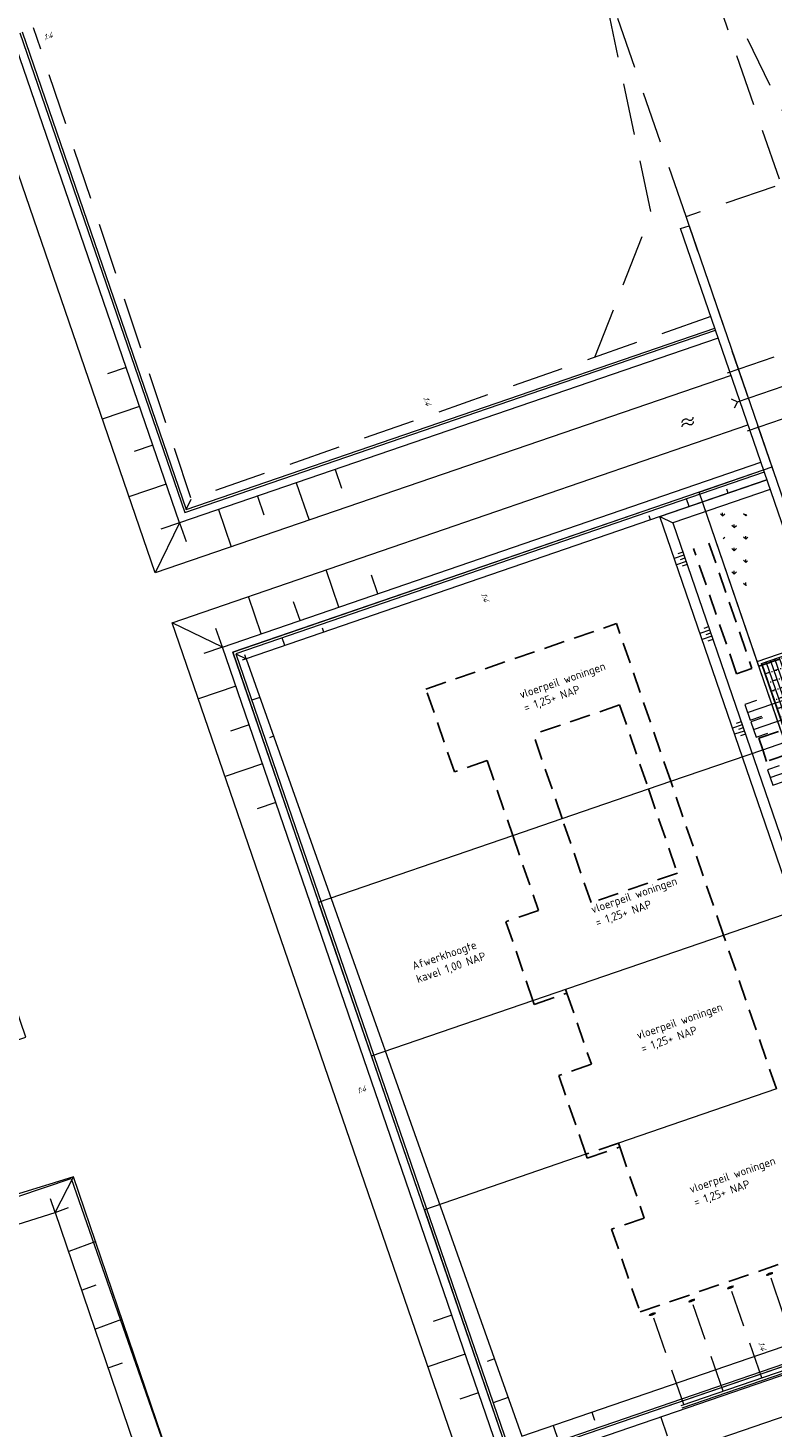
# Model space of a CAD drawing. Header units: metres. Extents: x 264570 to 266133, y 576109 to 577454.
# Tile 77 of 128: x 265362 to 265408, y 576866 to 576951. Entities that reach past the tile are written whole.
import ezdxf

# ---------------------------------------------------------------- set-up
doc = ezdxf.new("R2010")
doc.units = ezdxf.units.M
for name, pattern in [('B-WE-RI-HWA_HUISAANSLUITING_PVC_125-G', [10, 3.25, -0.75, 1.25, -0.75, 1.25, -0.75, 1.25, -0.75]), ('B-WE-WH-DUIKER_PVC_250-G', [10, 3, -1, 0, -1, 1, -1, 1, -1, 0, -1]), ('DASHED', [19.049999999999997, 12.7, -6.35]), ('XX-DASHED', [4.8, 3.15, -1.65]), ('XX-HIDDEN2', [3.335, 2.225, -1.11])]:
    doc.linetypes.add(name, pattern=pattern)
for name, color, linetype, lineweight in [('B-WE-GK-BESCHOEIING-TYPE_1-G', 252, 'B-WE-GK-BESCHOEIING_TYPE_1-G', 15), ('B-WE-GK-BESCHOEIING-TYPE_3-G', 252, 'B-WE-GK-BESCHOEIING_TYPE_3-G', 18), ('B-WE-GR-GRAS_BERMKRUIDENMENGSEL-A', 252, 'Continuous', 18), ('B-WE-GW-TALUDARCERING_KORT-G', 252, 'Continuous', 15), ('B-WE-GW-TALUDARCERING_LANG-G', 252, 'Continuous', 15), ('B-WE-KG-GRENS_KADASTRAAL-G', 252, 'KG-KADASTRAAL', 18), ('B-WE-OG-TOPOGRAFIE-G', 252, 'Continuous', 15), ('B-WE-OG-TOPOGRAFIE-S', 252, 'Continuous', 18), ('B-WE-RI-DRAINAGE_AFDEKKAP-G', 252, 'Continuous', 18), ('B-WE-RI-DWA_HUISAANSLUITING_PVC_125-G', 252, 'B-WE-RI-DWA_HUISAANSLUITING_PVC_125-G', 18), ('B-WE-RI-HWA_HUISAANSLUITING_PVC_125-G', 252, 'B-WE-RI-HWA_HUISAANSLUITING_PVC_125-G', 18), ('B-WE-VH-KANTOPSLUITING_OPSLUITBAND_10X20-G', 252, 'B-WE-VH-KANTOPSLUITING_TALUDBAND-G', 18), ('B-WE-VH-VERHARDING_STRAATBAKSTEEN_DIKFORMAAT_HALF-A', 252, 'Continuous', 13), ('B-WE-WH-DUIKER_PVC_250-G', 252, 'B-WE-WH-DUIKER_PVC_250-G', 15), ('B-WE-WH-DUIKER_PVC_400-G', 252, 'B-WE-WH-DUIKER_PVC_400-G', 15), ('B-XX-AL-HOOGTELABEL-T18', 252, 'Continuous', 18), ('B-XX-AL-T25', 252, 'Continuous', 9), ('B-XX-GC-VERANKERING_ANKERSTANG-G', 252, 'XX-HIDDEN2', 18), ('B-XX-GK-BESCHOEIING_KUNSTSTOF-G', 252, 'GK-BESCHOEIING', 18), ('T-WE-GR-TOEKOMSTIG-G', 3, 'DASHED', 25), ('V-XX-AL-TOPOGRAFIE-G', 252, 'XX-DASHED', 18)]:
    doc.layers.add(name, color=color, linetype=linetype, lineweight=lineweight)
doc.styles.add('NLCS-ISO-ANNOTATIVE-T18', font='NLCS-ISO.ttf', dxfattribs={"oblique": 30, "height": 1.8})
doc.styles.add('NLCS-ISO-ANNOTATIVE-T25', font='NLCS-ISO.ttf', dxfattribs={"height": 2.5})
doc.styles.get("Standard").update_dxf_attribs({"font": 'arial.ttf'})
doc.linetypes.add('B-WE-GK-BESCHOEIING_TYPE_1-G', pattern='A,7.5,[151,NLCS.shx,S=2,R=0,X=-0.25,Y=0.6],2.5', length=10)
doc.linetypes.add('B-WE-GK-BESCHOEIING_TYPE_3-G', pattern='A,3.6,-0.8,[69,NLCS.shx,S=0.8,R=0,X=0,Y=0],-1.6,[69,NLCS.shx,S=0.8,R=0,X=0,Y=0],-1.6,[69,NLCS.shx,S=0.8,R=0,X=0,Y=0],-1.6,[69,NLCS.shx,S=0.8,R=0,X=0,Y=0],-0.8', length=10)
doc.linetypes.add('B-WE-RI-DWA_HUISAANSLUITING_PVC_125-G', pattern='A,5.375,-1.75,["o",Standard,S=1,R=0,X=-0.35,Y=-0.35],-1.75,1.125', length=10)
doc.linetypes.add('B-WE-VH-KANTOPSLUITING_TALUDBAND-G', pattern='A,5,-2.5,[4,NLCS.shx,S=0.5,R=0,X=0,Y=0],-2.5', length=10)
doc.linetypes.add('B-WE-WH-DUIKER_PVC_400-G', pattern='A,4,-2.5,[97,NLCS.shx,S=0.1,R=0,X=0,Y=-0.3],-1,[97,NLCS.shx,S=0.1,R=0,X=0,Y=-0.3],-2.5', length=10)
doc.linetypes.add('GK-BESCHOEIING', pattern='A,30,-5,[1,NLCS.SHX,S=1,R=0,X=0,Y=0],-5', length=40)
doc.linetypes.add('KG-KADASTRAAL', pattern='A,5.5,-2,["K",Standard,S=1.8,R=0,X=0,Y=-0.9],-2,5.5,-2,[5,NLCS.shx,S=0.75,R=0,X=0,Y=0],-2', length=19)

# ---------------------------------------------------------------- blocks, each defined once
blk = doc.blocks.new('*U14')
at = {"layer": 'B-WE-WH-DUIKER_PVC_400-G', "flags": 128}
for points in [[(-7.995224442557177, 1.525000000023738), (-6.470224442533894, 0), (-7.995224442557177, -1.525000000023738)], [(-6.470224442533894, 0), (31.02977555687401, 0)], [(32.5547755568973, 1.525000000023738), (31.02977555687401, 0), (32.5547755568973, -1.525000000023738)]]:
    blk.add_lwpolyline(points, dxfattribs=at)
blk = doc.blocks.new('SOG-TOPOGRAFIE_WATER-SO')
at = {"flags": 128}
for points in [[(-2.514054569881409, 0.5568924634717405), (-2.426488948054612, 0.6951578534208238, -0.5388311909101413), (-0.4182167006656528, 0.730876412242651, 0.6051675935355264), (1.257070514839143, 0.9290568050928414, -4.03570463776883)], [(-2.881594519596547, -0.7116924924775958), (-2.794028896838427, -0.5734271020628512, -0.5388311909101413), (-0.7857566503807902, -0.537708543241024, 0.6051675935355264), (0.8895305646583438, -0.3395281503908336, -4.03570463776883)]]:
    blk.add_lwpolyline(points, format="xyb", dxfattribs=at)

msp = doc.modelspace()

# ---------------------------------------------------------------- hatches: boundary and pattern name
at = {"layer": 'B-WE-GR-GRAS_BERMKRUIDENMENGSEL-A'}
h = msp.add_hatch(dxfattribs=at)
h.set_pattern_fill('AGR-KRUIDEN', color=256, scale=0.5, pattern_type=2)
h.set_pattern_definition([(90, (214669.059932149, 555914.2474301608), (-0.707106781, 0.707106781), [0.1875, -1.226713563]), (45, (214669.059932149, 555914.2474301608), (-0.7071067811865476, 0.7071067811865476), [0.1875, -0.8125000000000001]), (135, (214669.059932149, 555914.2474301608), (-0.7071067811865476, -0.7071067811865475), [0.1875, -0.8125])])
edge = h.paths.add_edge_path()
edge.add_arc((265400.7462910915, 576914.277406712), 9.225904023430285, 53.8492706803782, 68.85544095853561, ccw=False)
edge.add_arc((265405.3908470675, 576920.634851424), 1.352594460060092, -29.547499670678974, 53.84927067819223, ccw=False)
edge.add_arc((265409.4386359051, 576918.3402907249), 3.300318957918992, 150.452500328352, 185.609426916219)
edge.add_arc((265404.1030902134, 576917.8162495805), 2.060899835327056, -40.43935127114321, 5.609426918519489, ccw=False)
edge.add_line((265405.6716266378, 576916.4794617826), (265404.0742800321, 576922.8821609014))
at = {"layer": 'B-WE-VH-VERHARDING_STRAATBAKSTEEN_DIKFORMAAT_HALF-A'}
h = msp.add_hatch(dxfattribs=at)
h.set_pattern_fill('AVH-SBS_DIKFORMAAT_HALFST', color=256, scale=28, angle=89.93095393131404, pattern_type=2)
h.set_pattern_definition([(108.9533991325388, (70382.61485336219, 116938.8739824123), (-0.2648192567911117, -0.09094372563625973), []), (198.9533991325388, (70382.25107845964, 116939.9332594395), (0.3637749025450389, -1.059277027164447), [0.28, -0.28]), (198.9533991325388, (70382.16814665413, 116939.3126772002), (0.3637749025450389, -1.059277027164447), [0.28, -0.28]), (108.9533991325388, (70382.30055628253, 116939.358149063), (-0.5296385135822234, -0.1818874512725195), [0, -0.5599999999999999, 0, 0, 0]), (108.9533991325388, (70382.03573702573, 116939.2672053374), (-0.5296385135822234, -0.1818874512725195), [0, -0.5599999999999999, 0, 0, 0])])
h.paths.add_polyline_path([(265414.6400385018, 576904.7450633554), (265411.3920483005, 576914.202893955), (265407.0414462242, 576912.7088184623), (265410.2894364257, 576903.2509878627)])

# ---------------------------------------------------------------- linework, layer by layer
at = {"layer": 'B-WE-GK-BESCHOEIING-TYPE_1-G', "ltscale": 0.6}
msp.add_lwpolyline([(265419.5088684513, 576721.7972241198), (265438.9372897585, 576726.8506577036), (265420.9998005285, 576779.082876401), (265449.3732923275, 576788.826847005), (265446.4501011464, 576797.3388945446), (265418.076609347, 576787.5949239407), (265394.6910798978, 576855.6913042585), (265423.0645716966, 576865.4352748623), (265420.1413805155, 576873.947322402), (265391.7678887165, 576864.2033517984), (265374.8783396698, 576913.3840709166), (265407.1713546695, 576924.4919044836)], dxfattribs=at)
at = {"layer": 'B-WE-GW-TALUDARCERING_KORT-G', "flags": 128}
for points in [[(265402.2618320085, 576919.4837187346), (265401.9686442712, 576919.3830327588)], [(265402.3917516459, 576919.1054055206), (265402.0985638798, 576919.004719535)], [(265402.5216712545, 576918.7270922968), (265402.2284834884, 576918.6264063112)], [(265403.8266333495, 576914.9274865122), (265403.5334326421, 576914.8268382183)], [(265403.9565043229, 576914.5491565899), (265403.6633036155, 576914.4485082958)], [(265404.0863752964, 576914.1708266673), (265403.7931745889, 576914.0701783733)], [(265405.8079596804, 576909.1580575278), (265405.5147589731, 576909.0574092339)], [(265405.9378306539, 576908.7797276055), (265405.6446299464, 576908.6790793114)], [(265406.0677016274, 576908.401397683), (265405.7745009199, 576908.3007493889)], [(265364.0692632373, 576879.2805529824), (265363.7924818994, 576880.1106235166)], [(265364.0692632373, 576879.2805529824), (265364.8912196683, 576879.5805740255)], [(265365.7335194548, 576874.5653540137), (265366.555475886, 576874.8653750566)], [(265367.3477775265, 576869.8319052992), (265368.1697339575, 576870.1319263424)]]:
    msp.add_lwpolyline(points, dxfattribs=at)
at = {"layer": 'B-WE-GW-TALUDARCERING_LANG-G', "flags": 128}
for points in [[(265368.3966532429, 576930.7186959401), (265367.2617135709, 576930.3289371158)], [(265369.2086507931, 576928.3542382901), (265366.9387714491, 576927.5747206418)], [(265370.0206483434, 576925.9897806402), (265368.8857086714, 576925.6000218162)], [(265381.1011301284, 576924.512766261), (265381.4913582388, 576923.377987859)], [(265370.8326458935, 576923.6253229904), (265368.5627665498, 576922.8458053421)], [(265378.7370084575, 576923.699791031), (265379.5178661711, 576921.4290666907)], [(265405.0151755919, 576923.073421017), (265404.9339417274, 576923.3099661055)], [(265376.3728867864, 576922.8868158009), (265376.7631148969, 576921.7520373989)], [(265402.6511248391, 576922.2602386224), (265402.488651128, 576922.7333462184)], [(265374.0087651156, 576922.0738405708), (265374.7888200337, 576919.8054507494)], [(265400.2870740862, 576921.4470562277), (265400.2058342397, 576921.6836187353)], [(265371.6446434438, 576921.2608653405), (265370.5097037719, 576920.8711065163)], [(265371.6446434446, 576921.2608653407), (265372.034871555, 576920.1260869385)], [(265402.3267918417, 576919.2945621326), (265401.7404163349, 576919.09319017)], [(265402.4567114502, 576918.9162489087), (265401.8703359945, 576918.7148769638)], [(265381.3365017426, 576916.1303221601), (265380.5565830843, 576918.4013692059)], [(265383.7009593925, 576916.9423197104), (265383.3112005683, 576918.0772593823)], [(265376.6075864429, 576914.5063270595), (265375.8284696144, 576916.7750392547)], [(265378.9720440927, 576915.3183246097), (265378.5822852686, 576916.4532642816)], [(265374.243128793, 576913.694329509), (265371.1941165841, 576915.1835707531)], [(265374.243128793, 576913.694329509), (265373.8533699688, 576914.829269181)], [(265380.4195912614, 576914.6130712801), (265380.3383573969, 576914.8496163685)], [(265403.8915688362, 576914.7383215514), (265403.305167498, 576914.5370249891)], [(265378.0555405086, 576913.7998888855), (265377.8930667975, 576914.2729964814)], [(265404.0214398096, 576914.3599916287), (265403.4350384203, 576914.1586950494)], [(265374.243128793, 576913.694329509), (265373.1081891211, 576913.3045706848)], [(265375.6914897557, 576912.9867064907), (265375.4550439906, 576912.9055067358)], [(265375.6914897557, 576912.9867064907), (265375.6102499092, 576913.2232689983)], [(265375.0551263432, 576911.329871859), (265372.7852469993, 576910.5503542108)], [(265376.5270282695, 576910.6303332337), (265376.0305957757, 576910.4598493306)], [(265375.8671238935, 576908.9654142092), (265374.7321842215, 576908.5756553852)], [(265405.8728951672, 576908.968892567), (265405.2864938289, 576908.7675960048)], [(265377.3625667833, 576908.2739599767), (265377.1025800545, 576908.1846758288)], [(265406.0027661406, 576908.5905626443), (265405.4163647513, 576908.389266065)], [(265376.6791214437, 576906.6009565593), (265374.4092420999, 576905.821438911)], [(265377.491118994, 576904.2364989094), (265376.356179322, 576903.8467400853)], [(265364.0692632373, 576879.2805529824), (265365.1831937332, 576881.439725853)], [(265364.9264662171, 576876.9321060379), (265366.5703790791, 576877.532148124)], [(265388.2094064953, 576873.0258913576), (265387.0744668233, 576872.6361325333)], [(265366.4905745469, 576872.1803522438), (265368.1344874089, 576872.78039433)], [(265389.0214040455, 576870.6614337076), (265386.7515247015, 576869.8819160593)], [(265390.8047334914, 576870.3645618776), (265390.3553829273, 576870.2102467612)], [(265389.8334015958, 576868.2969760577), (265388.6984619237, 576867.9072172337)], [(265391.6402720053, 576868.0081886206), (265390.7180299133, 576867.6914739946)], [(265396.7318342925, 576867.1134109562), (265396.8942338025, 576866.6405194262)], [(265394.3673766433, 576866.3014134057), (265394.6921756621, 576865.3556303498)], [(265400.9152272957, 576866.8160509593), (265401.3049861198, 576865.6811112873)]]:
    msp.add_lwpolyline(points, dxfattribs=at)
at = {"layer": 'B-WE-KG-GRENS_KADASTRAAL-G', "ltscale": 0.5}
for p, q in [((265403.2470204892, 576923.1420506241), (265374.8735286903, 576913.3980800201)), ((265406.8888858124, 576912.5372940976), (265403.2470204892, 576923.142050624)), ((265374.8735286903, 576913.3980800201), (265380.1027929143, 576898.1709727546)), ((265408.2339847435, 576908.6204972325), (265406.8888858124, 576912.5372940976)), ((265407.1218852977, 576907.4498180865), (265408.4762847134, 576907.9149433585)), ((265401.5247792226, 576905.5276705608), (265407.1218852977, 576907.4498180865)), ((265400.1723094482, 576905.0632079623), (265401.5247792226, 576905.5276705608)), ((265394.9232134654, 576903.2605734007), (265400.1723094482, 576905.0632079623)), ((265391.9156233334, 576902.227712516), (265394.9232134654, 576903.2605734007)), ((265380.1027929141, 576898.1709727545), (265391.9156233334, 576902.227712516)), ((265383.3183032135, 576888.8077204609), (265380.1027929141, 576898.1709727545)), ((265404.7399765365, 576896.1653296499), (265410.3370008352, 576898.0877153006)), ((265393.1448456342, 576892.1828003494), (265404.7399765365, 576896.1653296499)), ((265383.3183032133, 576888.8077204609), (265393.1448456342, 576892.1828003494)), ((265386.5338135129, 576879.4444681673), (265383.3183032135, 576888.8077204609)), ((265407.9557998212, 576886.8011659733), (265398.3466439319, 576883.5012079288)), ((265396.360499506, 576882.8191299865), (265386.5338135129, 576879.4444681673)), ((265386.5338135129, 576879.4444681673), (265391.763077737, 576864.2173609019)), ((265391.763077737, 576864.2173609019), (265418.7821701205, 576873.4962062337))]:
    msp.add_line(p, q, dxfattribs=at)
at = {"layer": 'B-WE-OG-TOPOGRAFIE-G'}
for points in [[(265404.4168911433, 576932.5125100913), (265371.6446434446, 576921.2608653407), (265361.4511393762, 576950.9428076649)], [(265405.196226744, 576930.2425682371), (265370.154219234, 576918.2116503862), (265359.1814497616, 576950.1632846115)], [(265340.947993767, 576947.2423023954), (265360.2603758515, 576890.4762466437), (265348.773, 576886.895), (265337.411, 576883.251), (265336.1, 576882.632), (265335.481, 576882.012), (265338.54, 576874.142), (265339.596, 576872.684), (265340.397, 576872.065), (265341.563, 576872.174), (265364.0692632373, 576879.2805529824), (265371.9482537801, 576856.1213583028), (265391.4987564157, 576798.7878522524), (265367.6444142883, 576790.0277204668), (265371.7615923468, 576778.7530503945), (265395.5203896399, 576786.994071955), (265397.6842578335, 576780.6483450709), (265418.5650011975, 576719.1334313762)], [(265419.5088684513, 576721.7972241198), (265399.341, 576781.212), (265396.6089594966, 576789.2239401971), (265372.8148175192, 576780.9706589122), (265369.8874272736, 576788.9871592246), (265393.7068968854, 576797.7344846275), (265373.605, 576856.685), (265365.1831937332, 576881.439725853), (265363.426, 576880.901), (265343.966, 576874.943), (265340.798, 576873.887), (265337.52, 576881.466), (265338.066, 576881.903), (265360.476, 576889.354), (265362.2857681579, 576889.9563045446), (265343.3700107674, 576945.5771739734)], [(265418.5742506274, 576724.5506191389), (265435.177811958, 576728.8692919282), (265417.3151124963, 576780.8837301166), (265445.6886042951, 576790.6277007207), (265444.6492474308, 576793.6542065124), (265416.2757556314, 576783.9102359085), (265391.0063918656, 576857.4921579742), (265419.3798836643, 576867.236128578), (265418.3405268, 576870.2626343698), (265389.967035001, 576860.5186637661), (265371.1941165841, 576915.1835707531), (265406.2280834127, 576927.234209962)], [(265419.3830038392, 576722.2811229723), (265438.2891039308, 576727.1986980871), (265420.3645094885, 576779.393368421), (265448.7380012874, 576789.137339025), (265446.1396091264, 576796.7036035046), (265417.766117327, 576786.9596329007), (265394.0557888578, 576856.0017962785), (265422.4292806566, 576865.7457668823), (265419.8308884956, 576873.312031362), (265391.4573966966, 576863.5680607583), (265374.243128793, 576913.694329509), (265407.0087216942, 576924.964715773)], [(265407.2168265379, 576924.359494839), (265375.0561987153, 576913.2971985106), (265391.8548264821, 576864.3812332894), (265420.2283182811, 576874.1252038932), (265423.2424531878, 576865.3483370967), (265394.8689613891, 576855.604366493), (265418.1635471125, 576787.7728054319), (265446.5370389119, 576797.5167760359), (265449.5511738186, 576788.7399092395), (265421.1776820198, 576778.9959386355), (265439.1187817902, 576726.7532063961), (265419.5539879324, 576721.6643016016)], [(265407.3792260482, 576923.886603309), (265375.6914897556, 576912.9867064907), (265392.4758105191, 576865.6518153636), (265420.8493023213, 576875.395785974), (265424.5130352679, 576864.7273530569), (265395.5256064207, 576855.2834379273), (265418.7845311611, 576789.0433875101), (265447.1580229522, 576798.7873581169), (265450.8217558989, 576788.1189251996), (265421.8343270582, 576778.6750100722), (265439.7192865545, 576726.4307681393), (265418.5650011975, 576719.1334313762)], [(265371.6446434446, 576921.2608653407), (265370.154219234, 576918.2116503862)], [(265414.6400385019, 576904.7450633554), (265410.2894364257, 576903.2509878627), (265407.0414462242, 576912.7088184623), (265411.3920483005, 576914.202893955)], [(265375.0561987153, 576913.2971985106), (265375.6914897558, 576912.9867064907)]]:
    msp.add_lwpolyline(points, dxfattribs=at)
msp.add_lwpolyline([(265402.6481619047, 576939.3568031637), (265409.8545258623, 576918.3716640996), (265409.3343451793, 576918.1930246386), (265402.1279674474, 576939.178205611)], close=True, dxfattribs=at)
at = {"layer": 'B-WE-OG-TOPOGRAFIE-G', "flags": 128}
for points in [[(265406.7873298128, 576912.8330152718), (265403.2470206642, 576923.1420506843), (265407.1720203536, 576924.4899664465), (265407.6922009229, 576924.6686058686)], [(265417.1796667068, 576874.1355666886), (265400.8638039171, 576921.6457673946), (265407.3802466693, 576923.8836316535)], [(265400.8638039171, 576921.6457673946), (265401.65156481, 576921.2607572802)]]:
    msp.add_lwpolyline(points, dxfattribs=at)
at = {"layer": 'B-WE-RI-DRAINAGE_AFDEKKAP-G', "flags": 128}
for points in [[(265406.7449458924, 576910.4387577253), (265406.0355810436, 576910.1951490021), (265406.3603800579, 576909.2493659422), (265407.0697449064, 576909.4929746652)], [(265407.1010848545, 576909.3980056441), (265406.3917200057, 576909.1543969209), (265406.7165190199, 576908.208613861), (265407.4258838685, 576908.452222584)], [(265408.1187468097, 576906.478160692), (265407.4093819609, 576906.2345519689), (265407.7341809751, 576905.2887689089), (265408.4435458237, 576905.532377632)]]:
    msp.add_lwpolyline(points, dxfattribs=at)
at = {"layer": 'B-WE-RI-DWA_HUISAANSLUITING_PVC_125-G', "flags": 128}
msp.add_lwpolyline([(265406.5541195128, 576908.6815053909), (265416.4332375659, 576912.069662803)], dxfattribs=at)
at = {"layer": 'B-WE-RI-HWA_HUISAANSLUITING_PVC_125-G', "flags": 128}
for points in [[(265406.1979805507, 576909.7222574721), (265414.9465695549, 576912.7241610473)], [(265407.5717814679, 576905.761660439), (265416.6862360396, 576908.8861432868)]]:
    msp.add_lwpolyline(points, dxfattribs=at)
at = {"layer": 'B-WE-VH-KANTOPSLUITING_OPSLUITBAND_10X20-G', "flags": 128}
msp.add_lwpolyline([(265414.7049983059, 576904.5559067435), (265410.1652396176, 576902.9968714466), (265406.7873298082, 576912.8330152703), (265411.3270884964, 576914.3920505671)], dxfattribs=at)
at = {"layer": 'B-WE-WH-DUIKER_PVC_250-G', "flags": 128}
for points in [[(265404.982103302, 576930.4049668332), (265412.0754762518, 576932.8409594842)], [(265406.2000996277, 576926.8582803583), (265413.2934725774, 576929.2942730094)]]:
    msp.add_lwpolyline(points, dxfattribs=at)
at = {"layer": 'B-XX-GC-VERANKERING_ANKERSTANG-G'}
for p, q in [((265404.7179209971, 576868.4025536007), (265402.7513727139, 576874.0711226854)), ((265402.3218161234, 576867.5807261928), (265400.3552678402, 576873.2492952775))]:
    msp.add_line(p, q, dxfattribs=at)
for centre, radius, start, end in [((265407.7461880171, 576874.954871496), 0.6474630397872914, 109.5679339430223, 127.5843152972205), ((265407.0238952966, 576877.4904726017), 2.057151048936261, 279.2353471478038, 284.4308413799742), ((265407.7502367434, 576874.9487263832), 0.6468024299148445, 110.1229535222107, 127.772960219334), ((265407.6327588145, 576875.5414693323), 0.1060518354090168, 167.2136552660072, 191.2784781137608), ((265407.4626522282, 576875.4824772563), 0.1060518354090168, 26.97407941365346, 51.03889591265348), ((265407.7367572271, 576874.9516009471), 0.6474630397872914, 90.66824253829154, 108.6846135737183), ((265407.7373824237, 576874.9442685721), 0.6468024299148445, 90.47958912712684, 108.1296023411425), ((265406.7341017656, 576877.389973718), 2.057151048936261, 293.8217200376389, 299.0172006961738), ((265405.3671901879, 576874.1389115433), 0.6474630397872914, 109.5679339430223, 127.5843152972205), ((265404.6448974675, 576876.6745126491), 2.057151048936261, 279.2353471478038, 284.4308413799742), ((265405.3712389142, 576874.1327664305), 0.6468024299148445, 110.1229535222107, 127.772960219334), ((265405.2537609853, 576874.7255093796), 0.1060518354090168, 167.2136552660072, 191.2784781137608), ((265405.3577593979, 576874.1356409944), 0.6474630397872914, 90.66824253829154, 108.6846135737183), ((265405.083654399, 576874.6665173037), 0.1060518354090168, 26.97407941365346, 51.03889591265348), ((265405.3583845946, 576874.1283086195), 0.6468024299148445, 90.47958912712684, 108.1296023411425), ((265404.3551039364, 576876.5740137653), 2.057151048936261, 293.8217200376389, 299.0172006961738), ((265403.0131631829, 576873.3315162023), 0.6474630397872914, 109.5679339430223, 127.5843152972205), ((265402.2908704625, 576875.8671173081), 2.057151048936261, 279.2353471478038, 284.4308413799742), ((265403.0172119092, 576873.3253710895), 0.6468024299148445, 110.1229535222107, 127.772960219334), ((265402.8997339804, 576873.9181140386), 0.1060518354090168, 167.2136552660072, 191.2784781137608), ((265403.003732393, 576873.3282456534), 0.6474630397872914, 90.66824253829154, 108.6846135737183), ((265402.7296273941, 576873.8591219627), 0.1060518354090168, 26.97407941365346, 51.03889591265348), ((265403.0043575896, 576873.3209132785), 0.6468024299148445, 90.47958912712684, 108.1296023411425), ((265402.0010769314, 576875.7666184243), 2.057151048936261, 293.8217200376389, 299.0172006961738), ((265400.6170583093, 576872.5096887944), 0.6474630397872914, 109.5679339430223, 127.5843152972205), ((265399.8947655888, 576875.0452899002), 2.057151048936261, 279.2353471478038, 284.4308413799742), ((265400.6211070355, 576872.5035436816), 0.6468024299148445, 110.1229535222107, 127.772960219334), ((265400.5036291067, 576873.0962866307), 0.1060518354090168, 167.2136552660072, 191.2784781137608), ((265400.3335225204, 576873.0372945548), 0.1060518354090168, 26.97407941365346, 51.03889591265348), ((265400.6076275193, 576872.5064182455), 0.6474630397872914, 90.66824253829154, 108.6846135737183), ((265400.6082527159, 576872.4990858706), 0.6468024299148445, 90.47958912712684, 108.1296023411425), ((265399.6049720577, 576874.9447910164), 2.057151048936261, 293.8217200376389, 299.0172006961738)]:
    msp.add_arc(centre, radius, start, end, dxfattribs=at)
at = {"layer": 'T-WE-GR-TOEKOMSTIG-G', "ltscale": 0.1}
for p, q in [((265403.8501722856, 576920.0289531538), (265406.4692644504, 576912.4024122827)), ((265405.531652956, 576912.080419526), (265402.9127197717, 576919.7064974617)), ((265386.6327688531, 576911.1453326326), (265398.2280691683, 576915.1273686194)), ((265401.5247792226, 576905.5276705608), (265398.2280691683, 576915.1273686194)), ((265406.8888858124, 576912.5372940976), (265411.6178011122, 576914.1612891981)), ((265406.4692644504, 576912.4024122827), (265405.531652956, 576912.080419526)), ((265388.3623236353, 576906.1090378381), (265386.6327688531, 576911.1453326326)), ((265398.4148219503, 576910.1808400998), (265393.1657259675, 576908.378205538)), ((265398.4148219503, 576910.1808400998), (265400.1723094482, 576905.0632079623)), ((265394.9232134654, 576903.2605734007), (265393.1657259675, 576908.378205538)), ((265406.8795853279, 576908.1553719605), (265408.2339847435, 576908.6204972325)), ((265407.1218852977, 576907.4498180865), (265406.8795853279, 576908.1553719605)), ((265407.3641852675, 576906.7442642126), (265407.1218852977, 576907.4498180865)), ((265408.7185846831, 576907.2093894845), (265407.3641852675, 576906.7442642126)), ((265390.3484680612, 576906.7911157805), (265388.3623236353, 576906.1090378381)), ((265390.3484680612, 576906.7911157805), (265391.9156233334, 576902.227712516)), ((265404.7399765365, 576896.1653296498), (265401.5247792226, 576905.5276705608)), ((265400.1723094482, 576905.0632079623), (265401.9297969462, 576899.9455758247)), ((265396.6807009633, 576898.142941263), (265394.9232134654, 576903.2605734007)), ((265391.9156233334, 576902.227712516), (265393.4827786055, 576897.6643092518)), ((265401.9297969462, 576899.9455758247), (265396.6807009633, 576898.142941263)), ((265393.4827786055, 576897.6643092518), (265391.4966341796, 576896.9822313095)), ((265391.4966341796, 576896.9822313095), (265393.1448456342, 576892.1828003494)), ((265404.7402895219, 576896.164418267), (265404.7399765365, 576896.1653296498)), ((265407.9557998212, 576886.8011659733), (265404.7402895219, 576896.164418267)), ((265393.2261889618, 576891.9459365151), (265395.2123333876, 576892.6280144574)), ((265395.2123333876, 576892.6280144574), (265395.1311336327, 576892.8644602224)), ((265395.2123333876, 576892.6280144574), (265396.6982889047, 576888.301056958)), ((265393.1448456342, 576892.1828003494), (265393.2261889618, 576891.9459365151)), ((265396.6982889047, 576888.301056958), (265394.7121444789, 576887.6189790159)), ((265394.7121444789, 576887.6189790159), (265396.360499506, 576882.8191299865)), ((265398.3466439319, 576883.5012079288), (265396.360499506, 576882.8191299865)), ((265396.441699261, 576882.5826842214), (265398.4278436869, 576883.2647621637)), ((265398.3466439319, 576883.5012079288), (265398.4278436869, 576883.2647621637)), ((265398.4278436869, 576883.2647621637), (265399.913799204, 576878.9378046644)), ((265396.360499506, 576882.8191299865), (265396.441699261, 576882.5826842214)), ((265399.913799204, 576878.9378046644), (265397.9276547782, 576878.2557267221)), ((265397.9276547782, 576878.2557267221), (265399.6572095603, 576873.2194319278)), ((265399.6572095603, 576873.2194319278), (265411.2525098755, 576877.2014679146))]:
    msp.add_line(p, q, dxfattribs=at)
at = {"layer": 'V-XX-AL-TOPOGRAFIE-G'}
msp.add_line((265372.0421688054, 576922.0737595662), (265372.3526606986, 576922.7090509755), dxfattribs=at)
at = {"layer": 'V-XX-AL-TOPOGRAFIE-G', "flags": 128}
for points in [[(265358.4419181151, 576959.7052049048), (265362.759905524, 576951.3922749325)], [(265417.8567279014, 576938.6358986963), (265409.8174202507, 576943.309362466), (265404.2248323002, 576954.7793543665), (265397.6989363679, 576952.5382435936), (265400.3193263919, 576940.0592713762), (265396.8900788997, 576931.338775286)], [(265402.4580117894, 576939.9100539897), (265398.2071577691, 576952.2898460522), (265403.9764344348, 576954.2711200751), (265408.2272884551, 576941.8913280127)], [(265403.9654588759, 576933.8271617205), (265372.3526606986, 576922.7090509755), (265362.759905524, 576951.3922749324)]]:
    msp.add_lwpolyline(points, dxfattribs=at)
msp.add_lwpolyline([(265410.9742824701, 576915.1167505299), (265402.4580117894, 576939.9100539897), (265408.2272884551, 576941.8913280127), (265416.7435591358, 576917.0980245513)], close=True, dxfattribs=at)

# ---------------------------------------------------------------- block references
at = {"layer": 'B-WE-OG-TOPOGRAFIE-S', "xscale": 0.2, "yscale": 0.2, "zscale": 0.2, "rotation": 18.93095393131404}
msp.add_blockref('SOG-TOPOGRAFIE_WATER-SO', (265402.7226433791, 576927.432886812), dxfattribs=at)
at = {"layer": 'B-WE-WH-DUIKER_PVC_400-G', "xscale": 0.2000000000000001, "yscale": 0.2000000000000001, "zscale": 0.2000000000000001, "rotation": 18.95095393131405}
msp.add_blockref('*U14', (265406.8090407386, 576929.0548486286), dxfattribs=at)

# ---------------------------------------------------------------- next in the draw order: texts
at = {"layer": 'B-XX-AL-HOOGTELABEL-T18', "char_height": 0.36, "width": 0.36, "attachment_point": 1, "style": 'NLCS-ISO-ANNOTATIVE-T18', "bg_fill": 3, "box_fill_scale": 1.1, "bg_fill_color": 256, "bg_fill_transparency": 0}
for insert, rotation in [((265363.2645681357, 576950.9380064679), 20.622012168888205), ((265386.7545631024, 576929.0469871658), 290.3055013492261), ((265390.27721046, 576917.1040066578), 290.3055013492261), ((265382.3332788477, 576886.8029037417), 20.622012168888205), ((265407.1468127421, 576871.5126338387), 290.3055013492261)]:
    msp.add_mtext('1:4', dxfattribs=dict(at, insert=insert, rotation=rotation))
at = {"layer": 'B-XX-AL-T25', "char_height": 0.5, "attachment_point": 1, "rotation": 18.95339913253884, "style": 'NLCS-ISO-ANNOTATIVE-T25', "bg_fill": 3, "box_fill_scale": 1.15, "bg_fill_color": 256, "bg_fill_transparency": 0}
for s, insert in [('\\pxt6;vloerpeil woningen\\P\\pt11;= 1,25+ NAP', (265392.257689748, 576911.0262145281)), ('\\pxt11;Afwerkhoogte kavel 1,00 NAP', (265385.7097790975, 576894.5071998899))]:
    msp.add_mtext_dynamic_manual_height_columns(s, width=5.850017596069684, gutter_width=9, heights=[0], dxfattribs=dict(at, insert=insert))

# ---------------------------------------------------------------- next in the draw order: linework, layer by layer
at = {"layer": 'B-WE-GK-BESCHOEIING-TYPE_1-G', "ltscale": 0.6}
for points in [[(265361.9241948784, 576951.1052767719), (265371.9551484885, 576921.8961184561), (265404.2545295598, 576932.9854146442)], [(265402.2154458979, 576867.3856651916), (265420.130658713, 576873.5303098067), (265422.8594482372, 576865.6858240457), (265404.937756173, 576859.4933974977)]]:
    msp.add_lwpolyline(points, dxfattribs=at)
at = {"layer": 'B-WE-OG-TOPOGRAFIE-G'}
msp.add_lwpolyline([(265362.0566045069, 576951.1507486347), (265372.0421688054, 576922.0737595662), (265404.2090581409, 576933.1178244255)], dxfattribs=at)
at = {"layer": 'B-WE-OG-TOPOGRAFIE-G', "flags": 128}
msp.add_lwpolyline([(265407.5816220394, 576923.2972461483), (265401.65156481, 576921.2607572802), (265417.1619260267, 576876.0960985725), (265421.3874323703, 576877.547213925), (265426.2594686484, 576863.360485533), (265422.0339113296, 576861.9093526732)], dxfattribs=at)
at = {"layer": 'B-XX-GC-VERANKERING_ANKERSTANG-G'}
for p, q in [((265409.4509458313, 576870.0259088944), (265407.484397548, 576875.6944779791)), ((265407.0719480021, 576869.2099489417), (265405.1053997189, 576874.8785180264))]:
    msp.add_line(p, q, dxfattribs=at)
at = {"layer": 'B-XX-GK-BESCHOEIING_KUNSTSTOF-G', "linetype": 'Continuous'}
msp.add_lwpolyline([(265402.1667810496, 576867.5275515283), (265420.2232634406, 576873.7206494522), (265423.0505065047, 576865.5931380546), (265404.9867433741, 576859.3516221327)], dxfattribs=at)

# ---------------------------------------------------------------- next in the draw order: texts
at = {"layer": 'B-XX-AL-T25', "char_height": 0.5, "attachment_point": 1, "rotation": 18.95339913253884, "style": 'NLCS-ISO-ANNOTATIVE-T25', "bg_fill": 3, "box_fill_scale": 1.15, "bg_fill_color": 256, "bg_fill_transparency": 0}
for insert in [(265396.6135128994, 576897.9473602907), (265399.3834044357, 576890.2768285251), (265402.5989147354, 576880.9135762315)]:
    msp.add_mtext_dynamic_manual_height_columns('\\pxt6;vloerpeil woningen\\P\\pt11;= 1,25+ NAP', width=5.850017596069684, gutter_width=9, heights=[0], dxfattribs=dict(at, insert=insert))

# ---------------------------------------------------------------- next in the draw order: linework, layer by layer
at = {"layer": 'B-WE-GK-BESCHOEIING-TYPE_3-G', "flags": 128}
msp.add_lwpolyline([(265339.22, 576876.938), (265340.554, 576873.086), (265365.041, 576881.351), (265365.041, 576881.351), (265365.041, 576881.351), (265371.009, 576864.228), (265377.555, 576845.155), (265384.119, 576825.535), (265390.64, 576806.276), (265393.832, 576797.278), (265382.645, 576793.3470000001), (265368.636, 576788.602), (265371.664, 576780.083), (265384.759, 576784.517), (265396.777, 576788.425), (265403.8, 576767.879), (265410.122, 576749.26), (265415.776, 576732.58), (265419.223, 576722.5210000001)], dxfattribs=at)

doc.saveas('drawing.dxf')
